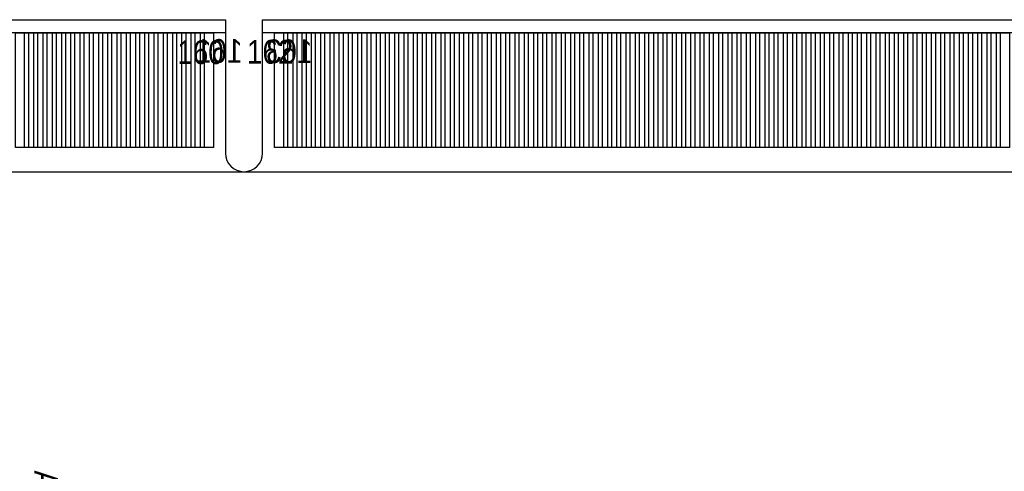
# Model space of a CAD drawing. Extents: x -75.3 to 6.7, y 91.5 to 147.4.
# Tile 10 of 11: x -38.4 to -11.8, y 135.2 to 147.4. Entities that reach past the tile are written whole.
import ezdxf
from ezdxf.enums import TextEntityAlignment as Align

# ---------------------------------------------------------------- set-up
doc = ezdxf.new("R2010")
doc.units = 0
for name, color, linetype in [('BG_OUTLINE', 1, 'CONTINUOUS'), ('PG_ASSEMBLY_BOTTOM', 2, 'CONTINUOUS'), ('PG_ASSEMBLY_TOP', 3, 'CONTINUOUS'), ('PIN_BOTTOM', 5, 'CONTINUOUS'), ('PIN_TOP', 4, 'CONTINUOUS')]:
    doc.layers.add(name, color=color, linetype=linetype)

msp = doc.modelspace()

# ---------------------------------------------------------------- linework, layer by layer
at = {"layer": 'BG_OUTLINE'}
msp.add_lwpolyline([(-75.311, 91.51112), (-75.311, 139.799314), (-74.236072, 139.799314, 0.414214), (-73.511156, 140.52423, 0.414316), (-74.236072, 141.2494), (-75.311, 141.2494), (-75.311, 147.449286), (-32.811212, 147.449286), (-32.811212, 144.19707), (-32.811212, 143.841978, 0.414065), (-32.311086, 143.342106, 0.414065), (-31.81096, 143.841978), (-31.81096, 144.177004), (-31.81096, 147.449286), (6.688836, 147.449286), (6.688836, 146.345402), (6.688836, 141.2494), (5.613908, 141.2494, 0.414316), (4.888992, 140.52423, 0.414214), (5.613908, 139.799314), (6.68909, 139.799314), (6.68909, 91.51112)], format="xyb", close=True, dxfattribs=at)
at = {"layer": 'PG_ASSEMBLY_TOP'}
for points in [[(-32.811212, 147.091908), (-75.311, 147.091908), (-75.311, 143.342106)], [(-75.311, 143.342106), (6.688836, 143.342106), (6.688836, 147.091908), (-31.81096, 147.091908)], [(-32.811212, 147.091908), (-32.811212, 144.19707)], [(-31.81096, 144.177004), (-31.81096, 147.091908)]]:
    msp.add_lwpolyline(points, dxfattribs=at)
for points in [[(-32.811212, 144.19707), (-32.811212, 143.841978, 0.414065), (-32.311086, 143.342106)], [(-32.311086, 143.342106, 0.414065), (-31.81096, 143.841978), (-31.81096, 144.177004)]]:
    msp.add_lwpolyline(points, format="xyb", dxfattribs=at)
at = {"layer": 'PIN_BOTTOM'}
for points in [[(-38.48608, 143.991838), (-38.48608, 147.091908), (-38.136068, 147.091908), (-38.136068, 143.991838)], [(-37.986208, 143.991838), (-37.986208, 147.091908), (-37.636196, 147.091908), (-37.636196, 143.991838)], [(-37.486082, 143.991838), (-37.486082, 147.091908), (-37.13607, 147.091908), (-37.13607, 143.991838)], [(-36.98621, 143.991838), (-36.98621, 147.091908), (-36.636198, 147.091908), (-36.636198, 143.991838)], [(-36.486084, 143.991838), (-36.486084, 147.091908), (-36.136072, 147.091908), (-36.136072, 143.991838)], [(-35.986212, 143.991838), (-35.986212, 147.091908), (-35.6362, 147.091908), (-35.6362, 143.991838)], [(-35.486086, 143.991838), (-35.486086, 147.091908), (-35.136074, 147.091908), (-35.136074, 143.991838)], [(-34.986214, 143.991838), (-34.986214, 147.091908), (-34.636202, 147.091908), (-34.636202, 143.991838)], [(-34.486088, 143.991838), (-34.486088, 147.091908), (-34.136076, 147.091908), (-34.136076, 143.991838)], [(-33.986216, 143.991838), (-33.986216, 147.091908), (-33.636204, 147.091908), (-33.636204, 143.991838)], [(-33.48609, 143.991838), (-33.48609, 147.091908), (-33.136078, 147.091908), (-33.136078, 143.991838)], [(-31.486094, 143.991838), (-31.486094, 147.091908), (-31.136082, 147.091908), (-31.136082, 143.991838)], [(-30.985968, 143.991838), (-30.985968, 147.091908), (-30.635956, 147.091908), (-30.635956, 143.991838)], [(-30.486096, 143.991838), (-30.486096, 147.091908), (-30.136084, 147.091908), (-30.136084, 143.991838)], [(-29.98597, 143.991838), (-29.98597, 147.091908), (-29.635958, 147.091908), (-29.635958, 143.991838)], [(-29.486098, 143.991838), (-29.486098, 147.091908), (-29.136086, 147.091908), (-29.136086, 143.991838)], [(-28.985972, 143.991838), (-28.985972, 147.091908), (-28.63596, 147.091908), (-28.63596, 143.991838)], [(-28.4861, 143.991838), (-28.4861, 147.091908), (-28.136088, 147.091908), (-28.136088, 143.991838)], [(-27.985974, 143.991838), (-27.985974, 147.091908), (-27.635962, 147.091908), (-27.635962, 143.991838)], [(-27.486102, 143.991838), (-27.486102, 147.091908), (-27.13609, 147.091908), (-27.13609, 143.991838)], [(-26.985976, 143.991838), (-26.985976, 147.091908), (-26.635964, 147.091908), (-26.635964, 143.991838)], [(-26.486104, 143.991838), (-26.486104, 147.091908), (-26.136092, 147.091908), (-26.136092, 143.991838)], [(-25.985978, 143.991838), (-25.985978, 147.091908), (-25.635966, 147.091908), (-25.635966, 143.991838)], [(-25.486106, 143.991838), (-25.486106, 147.091908), (-25.136094, 147.091908), (-25.136094, 143.991838)], [(-24.98598, 143.991838), (-24.98598, 147.091908), (-24.635968, 147.091908), (-24.635968, 143.991838)], [(-24.486108, 143.991838), (-24.486108, 147.091908), (-24.136096, 147.091908), (-24.136096, 143.991838)], [(-23.985982, 143.991838), (-23.985982, 147.091908), (-23.63597, 147.091908), (-23.63597, 143.991838)], [(-23.48611, 143.991838), (-23.48611, 147.091908), (-23.136098, 147.091908), (-23.136098, 143.991838)], [(-22.985984, 143.991838), (-22.985984, 147.091908), (-22.635972, 147.091908), (-22.635972, 143.991838)], [(-22.486112, 143.991838), (-22.486112, 147.091908), (-22.1361, 147.091908), (-22.1361, 143.991838)], [(-21.985986, 143.991838), (-21.985986, 147.091908), (-21.635974, 147.091908), (-21.635974, 143.991838)], [(-21.486114, 143.991838), (-21.486114, 147.091908), (-21.136102, 147.091908), (-21.136102, 143.991838)], [(-20.985988, 143.991838), (-20.985988, 147.091908), (-20.635976, 147.091908), (-20.635976, 143.991838)], [(-20.486116, 143.991838), (-20.486116, 147.091908), (-20.136104, 147.091908), (-20.136104, 143.991838)], [(-19.98599, 143.991838), (-19.98599, 147.091908), (-19.635978, 147.091908), (-19.635978, 143.991838)], [(-19.486118, 143.991838), (-19.486118, 147.091908), (-19.136106, 147.091908), (-19.136106, 143.991838)], [(-18.985992, 143.991838), (-18.985992, 147.091908), (-18.63598, 147.091908), (-18.63598, 143.991838)], [(-18.48612, 143.991838), (-18.48612, 147.091908), (-18.136108, 147.091908), (-18.136108, 143.991838)], [(-17.985994, 143.991838), (-17.985994, 147.091908), (-17.635982, 147.091908), (-17.635982, 143.991838)], [(-17.486122, 143.991838), (-17.486122, 147.091908), (-17.13611, 147.091908), (-17.13611, 143.991838)], [(-16.985996, 143.991838), (-16.985996, 147.091908), (-16.635984, 147.091908), (-16.635984, 143.991838)], [(-16.486124, 143.991838), (-16.486124, 147.091908), (-16.136112, 147.091908), (-16.136112, 143.991838)], [(-15.985998, 143.991838), (-15.985998, 147.091908), (-15.635986, 147.091908), (-15.635986, 143.991838)], [(-15.486126, 143.991838), (-15.486126, 147.091908), (-15.136114, 147.091908), (-15.136114, 143.991838)], [(-14.986, 143.991838), (-14.986, 147.091908), (-14.635988, 147.091908), (-14.635988, 143.991838)], [(-14.486128, 143.991838), (-14.486128, 147.091908), (-14.136116, 147.091908), (-14.136116, 143.991838)], [(-13.986002, 143.991838), (-13.986002, 147.091908), (-13.63599, 147.091908), (-13.63599, 143.991838)], [(-13.48613, 143.991838), (-13.48613, 147.091908), (-13.136118, 147.091908), (-13.136118, 143.991838)], [(-12.986004, 143.991838), (-12.986004, 147.091908), (-12.635992, 147.091908), (-12.635992, 143.991838)], [(-12.486132, 143.991838), (-12.486132, 147.091908), (-12.13612, 147.091908), (-12.13612, 143.991838)], [(-11.986006, 143.991838), (-11.986006, 147.091908), (-11.635994, 147.091908), (-11.635994, 143.991838)]]:
    msp.add_lwpolyline(points, close=True, dxfattribs=at)
at = {"layer": 'PIN_TOP'}
for points in [[(-38.236144, 143.991838), (-38.236144, 147.091908), (-37.886132, 147.091908), (-37.886132, 143.991838)], [(-37.736018, 143.991838), (-37.736018, 147.091908), (-37.386006, 147.091908), (-37.386006, 143.991838)], [(-37.236146, 143.991838), (-37.236146, 147.091908), (-36.886134, 147.091908), (-36.886134, 143.991838)], [(-36.73602, 143.991838), (-36.73602, 147.091908), (-36.386008, 147.091908), (-36.386008, 143.991838)], [(-36.236148, 143.991838), (-36.236148, 147.091908), (-35.886136, 147.091908), (-35.886136, 143.991838)], [(-35.736022, 143.991838), (-35.736022, 147.091908), (-35.38601, 147.091908), (-35.38601, 143.991838)], [(-35.23615, 143.991838), (-35.23615, 147.091908), (-34.886138, 147.091908), (-34.886138, 143.991838)], [(-34.736024, 143.991838), (-34.736024, 147.091908), (-34.386012, 147.091908), (-34.386012, 143.991838)], [(-34.236152, 143.991838), (-34.236152, 147.091908), (-33.88614, 147.091908), (-33.88614, 143.991838)], [(-33.736026, 143.991838), (-33.736026, 147.091908), (-33.386014, 147.091908), (-33.386014, 143.991838)], [(-31.236158, 143.991838), (-31.236158, 147.091908), (-30.886146, 147.091908), (-30.886146, 143.991838)], [(-30.736032, 143.991838), (-30.736032, 147.091908), (-30.38602, 147.091908), (-30.38602, 143.991838)], [(-30.23616, 143.991838), (-30.23616, 147.091908), (-29.886148, 147.091908), (-29.886148, 143.991838)], [(-29.736034, 143.991838), (-29.736034, 147.091908), (-29.386022, 147.091908), (-29.386022, 143.991838)], [(-29.236162, 143.991838), (-29.236162, 147.091908), (-28.88615, 147.091908), (-28.88615, 143.991838)], [(-28.736036, 143.991838), (-28.736036, 147.091908), (-28.386024, 147.091908), (-28.386024, 143.991838)], [(-28.236164, 143.991838), (-28.236164, 147.091908), (-27.886152, 147.091908), (-27.886152, 143.991838)], [(-27.736038, 143.991838), (-27.736038, 147.091908), (-27.386026, 147.091908), (-27.386026, 143.991838)], [(-27.236166, 143.991838), (-27.236166, 147.091908), (-26.886154, 147.091908), (-26.886154, 143.991838)], [(-26.73604, 143.991838), (-26.73604, 147.091908), (-26.386028, 147.091908), (-26.386028, 143.991838)], [(-26.236168, 143.991838), (-26.236168, 147.091908), (-25.886156, 147.091908), (-25.886156, 143.991838)], [(-25.736042, 143.991838), (-25.736042, 147.091908), (-25.38603, 147.091908), (-25.38603, 143.991838)], [(-25.23617, 143.991838), (-25.23617, 147.091908), (-24.886158, 147.091908), (-24.886158, 143.991838)], [(-24.736044, 143.991838), (-24.736044, 147.091908), (-24.386032, 147.091908), (-24.386032, 143.991838)], [(-24.236172, 143.991838), (-24.236172, 147.091908), (-23.88616, 147.091908), (-23.88616, 143.991838)], [(-23.736046, 143.991838), (-23.736046, 147.091908), (-23.386034, 147.091908), (-23.386034, 143.991838)], [(-23.236174, 143.991838), (-23.236174, 147.091908), (-22.886162, 147.091908), (-22.886162, 143.991838)], [(-22.736048, 143.991838), (-22.736048, 147.091908), (-22.386036, 147.091908), (-22.386036, 143.991838)], [(-22.236176, 143.991838), (-22.236176, 147.091908), (-21.886164, 147.091908), (-21.886164, 143.991838)], [(-21.73605, 143.991838), (-21.73605, 147.091908), (-21.386038, 147.091908), (-21.386038, 143.991838)], [(-21.236178, 143.991838), (-21.236178, 147.091908), (-20.886166, 147.091908), (-20.886166, 143.991838)], [(-20.736052, 143.991838), (-20.736052, 147.091908), (-20.38604, 147.091908), (-20.38604, 143.991838)], [(-20.23618, 143.991838), (-20.23618, 147.091908), (-19.886168, 147.091908), (-19.886168, 143.991838)], [(-19.736054, 143.991838), (-19.736054, 147.091908), (-19.386042, 147.091908), (-19.386042, 143.991838)], [(-19.236182, 143.991838), (-19.236182, 147.091908), (-18.88617, 147.091908), (-18.88617, 143.991838)], [(-18.736056, 143.991838), (-18.736056, 147.091908), (-18.386044, 147.091908), (-18.386044, 143.991838)], [(-18.236184, 143.991838), (-18.236184, 147.091908), (-17.886172, 147.091908), (-17.886172, 143.991838)], [(-17.736058, 143.991838), (-17.736058, 147.091908), (-17.386046, 147.091908), (-17.386046, 143.991838)], [(-17.236186, 143.991838), (-17.236186, 147.091908), (-16.886174, 147.091908), (-16.886174, 143.991838)], [(-16.73606, 143.991838), (-16.73606, 147.091908), (-16.386048, 147.091908), (-16.386048, 143.991838)], [(-16.236188, 143.991838), (-16.236188, 147.091908), (-15.886176, 147.091908), (-15.886176, 143.991838)], [(-15.736062, 143.991838), (-15.736062, 147.091908), (-15.38605, 147.091908), (-15.38605, 143.991838)], [(-15.23619, 143.991838), (-15.23619, 147.091908), (-14.886178, 147.091908), (-14.886178, 143.991838)], [(-14.736064, 143.991838), (-14.736064, 147.091908), (-14.386052, 147.091908), (-14.386052, 143.991838)], [(-14.236192, 143.991838), (-14.236192, 147.091908), (-13.88618, 147.091908), (-13.88618, 143.991838)], [(-13.736066, 143.991838), (-13.736066, 147.091908), (-13.386054, 147.091908), (-13.386054, 143.991838)], [(-13.236194, 143.991838), (-13.236194, 147.091908), (-12.886182, 147.091908), (-12.886182, 143.991838)], [(-12.736068, 143.991838), (-12.736068, 147.091908), (-12.386056, 147.091908), (-12.386056, 143.991838)], [(-12.236196, 143.991838), (-12.236196, 147.091908), (-11.886184, 147.091908), (-11.886184, 143.991838)]]:
    msp.add_lwpolyline(points, close=True, dxfattribs=at)

# ---------------------------------------------------------------- texts
at = {"layer": 'PG_ASSEMBLY_BOTTOM', "text_generation_flag": 2, "width": 0.875}
for s, p in [('161', (-32.350964, 146.285712)), ('163', (-30.461204, 146.275552))]:
    msp.add_text(s, height=0.64008, dxfattribs=at).set_placement(p)
at = {"layer": 'PG_ASSEMBLY_TOP', "width": 0.875}
for s, p in [('160', (-34.10966, 146.250152)), ('162', (-32.229806, 146.260312))]:
    msp.add_text(s, height=0.64008, dxfattribs=at).set_placement(p)
msp.add_text('AH', height=0.64008, rotation=270, dxfattribs=at).set_placement((-37.97808, 134.75208), align=Align.CENTER)

doc.saveas('drawing.dxf')
